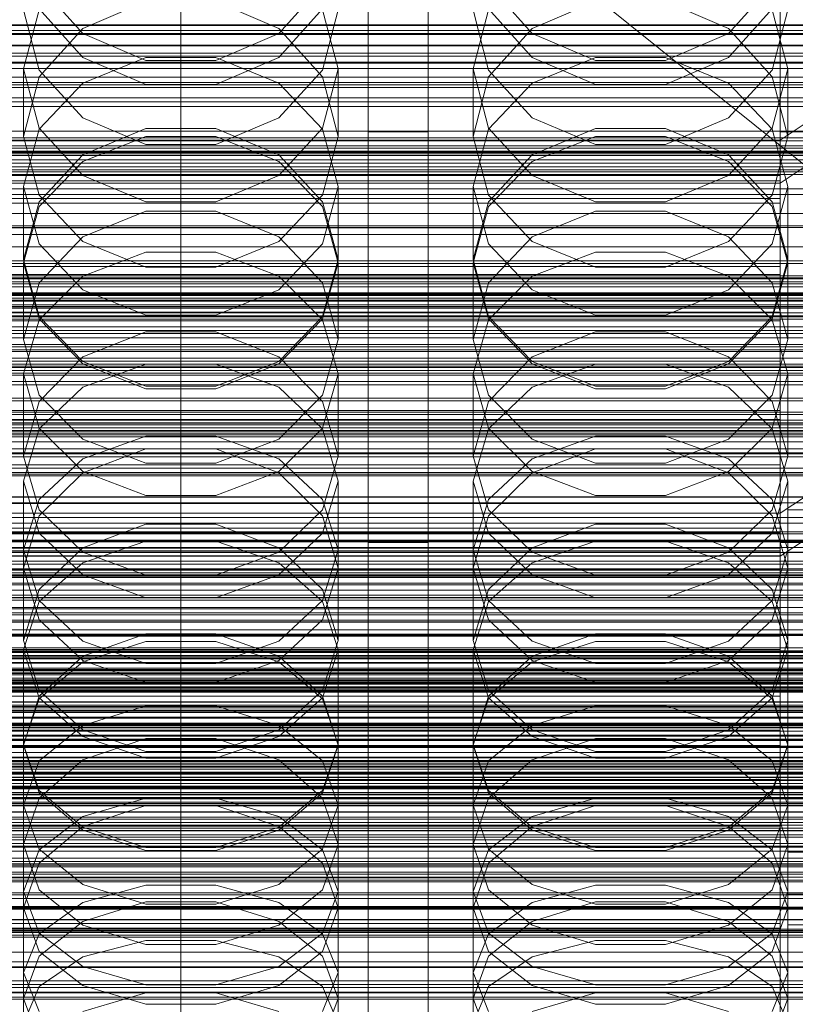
# Model space of a CAD drawing. Header units: millimetres. Extents: x -2233 to 65662, y -50530 to 6847.
# Tile 94 of 256: x 28 to 132, y -34587 to -34456. Entities that reach past the tile are written whole.
import ezdxf

# ---------------------------------------------------------------- set-up
doc = ezdxf.new("R2010")
doc.units = ezdxf.units.MM
for name, color, linetype, lineweight in [('COTAS_O', 1, 'Continuous', 0), ('COTAS_P', 1, 'Continuous', 0), ('frontal_briquetadora', 7, 'Continuous', 0), ('frontal_C01', 7, 'Continuous', 0), ('frontal_C02', 7, 'Continuous', 0), ('frontal_C03', 7, 'Continuous', 0), ('frontal_C04', 7, 'Continuous', 0), ('frontal_mezcladora', 7, 'Continuous', 0), ('frontal_secador', 7, 'Continuous', 0), ('frontal_tolva', 7, 'Continuous', 0)]:
    doc.layers.add(name, color=color, linetype=linetype, lineweight=lineweight)
doc.dimstyles.new('R19_100', dxfattribs={"dimtxt": 250, "dimasz": 150, "dimexe": 150, "dimexo": 80, "dimgap": 100, "dimtad": 1, "dimtih": 1, "dimtoh": 1, "dimdsep": 46, "dimcen": 0.09, "dimadec": 0, "dimazin": 0, "dimtfac": 1, "dimtdec": 4, "dimtofl": 0, "dimtmove": 0, "dimatfit": 3, "dimfxl": 1, "dimtolj": 1, "dimtzin": 0, "dimarcsym": 0})

# ---------------------------------------------------------------- blocks, each defined once
blk = doc.blocks.new('DIM_R32_40')
at = {"layer": 'COTAS_P'}
for p, q in [((-150, -32200), (550, -32200)), ((550, -32200), (505, -32350)), ((550, -34800), (550, -32200)), ((550, -32200), (595, -32350)), ((550, -34800), (505, -34650)), ((550, -34800), (595, -34650)), ((-150, -34800), (550, -34800))]:
    blk.add_line(p, q, dxfattribs=at)
blk.add_text('2600 P', height=250, rotation=90, dxfattribs=at).set_placement((450, -33500))
blk = doc.blocks.new('DIM_R32_42')
at = {"layer": 'COTAS_O'}
for p, q in [((-650, -33700), (50, -33700)), ((50, -33700), (5, -33850)), ((50, -34900), (50, -33700)), ((50, -33700), (95, -33850)), ((50, -34900), (5, -34750)), ((50, -34900), (95, -34750)), ((-650, -34900), (50, -34900))]:
    blk.add_line(p, q, dxfattribs=at)
blk.add_text('1200 O', height=250, rotation=90, dxfattribs=at).set_placement((-50, -34300))
blk = doc.blocks.new('DIM_R32_43')
at = {"layer": 'COTAS_O'}
for p, q in [((-650, -34200), (-500, -34155)), ((650, -34200), (500, -34155)), ((-650, -34900), (-650, -34200)), ((-650, -34200), (650, -34200)), ((-650, -34200), (-500, -34245)), ((650, -34200), (500, -34245)), ((650, -34900), (650, -34200))]:
    blk.add_line(p, q, dxfattribs=at)
blk.add_text('1300 O', height=250, dxfattribs=at).set_placement((0, -34100))

msp = doc.modelspace()

# ---------------------------------------------------------------- linework, layer by layer
at = {"layer": 'frontal_briquetadora'}
for p, q in [((36.906, -34457.404), (31.08, -34450.901)), ((68.92, -34450.901), (63.094, -34457.404)), ((96.906, -34457.404), (91.08, -34450.901)), ((128.92, -34450.901), (123.094, -34457.404)), ((45.326, -34453.127), (36.906, -34456.734)), ((63.094, -34456.734), (54.674, -34453.127)), ((105.326, -34453.127), (96.906, -34456.734)), ((123.094, -34456.734), (114.674, -34453.127)), ((29, -34454.221), (31.08, -34462.278)), ((29, -34462.125), (31.08, -34454.234)), ((36.907, -34460.601), (31.08, -34454.101)), ((68.92, -34454.101), (63.093, -34460.601)), ((68.92, -34462.278), (71, -34454.221)), ((68.92, -34454.234), (71, -34462.125)), ((89, -34454.221), (91.08, -34462.278)), ((89, -34462.125), (91.08, -34454.234)), ((96.907, -34460.601), (91.08, -34454.101)), ((128.92, -34454.101), (123.093, -34460.601)), ((128.92, -34462.278), (131, -34454.221)), ((128.92, -34454.234), (131, -34462.125)), ((-160, -34457.538), (200, -34457.538)), ((36.906, -34456.734), (31.08, -34463.181)), ((45.326, -34460.988), (36.906, -34457.404)), ((63.094, -34457.404), (54.674, -34460.988)), ((68.92, -34463.18), (63.094, -34456.734)), ((96.906, -34456.734), (91.08, -34463.181)), ((105.326, -34460.988), (96.906, -34457.404)), ((123.094, -34457.404), (114.674, -34460.988)), ((128.92, -34463.18), (123.094, -34456.734)), ((200, -34461.368), (-160, -34461.368)), ((45.327, -34460.596), (36.907, -34464.004)), ((45.327, -34464.208), (36.907, -34460.601)), ((54.674, -34460.988), (45.326, -34460.988)), ((54.673, -34460.596), (45.327, -34460.596)), ((63.093, -34464.004), (54.673, -34460.596)), ((63.093, -34460.601), (54.673, -34464.208)), ((105.327, -34460.596), (96.907, -34464.004)), ((105.327, -34464.208), (96.907, -34460.601)), ((114.674, -34460.988), (105.326, -34460.988)), ((114.673, -34460.596), (105.327, -34460.596)), ((123.093, -34464.004), (114.673, -34460.596)), ((123.093, -34460.601), (114.673, -34464.208)), ((29, -34462.125), (29, -34471.125)), ((29, -34462.125), (31.08, -34470.016)), ((31.08, -34462.278), (36.906, -34468.668)), ((63.094, -34468.668), (68.92, -34462.278)), ((68.92, -34470.016), (71, -34462.125)), ((71, -34462.125), (71, -34471.125)), ((89, -34462.125), (89, -34471.125)), ((89, -34462.125), (91.08, -34470.016)), ((91.08, -34462.278), (96.906, -34468.668)), ((123.094, -34468.668), (128.92, -34462.278)), ((128.92, -34470.016), (131, -34462.125)), ((131, -34462.125), (131, -34471.125)), ((-160, -34463.94), (200, -34463.94)), ((31.08, -34463.181), (29, -34471.125)), ((36.907, -34464.004), (31.08, -34470.145)), ((54.673, -34464.208), (45.327, -34464.208)), ((68.92, -34470.145), (63.093, -34464.004)), ((71, -34471.125), (68.92, -34463.18)), ((91.08, -34463.181), (89, -34471.125)), ((96.907, -34464.004), (91.08, -34470.145)), ((114.673, -34464.208), (105.327, -34464.208)), ((128.92, -34470.145), (123.093, -34464.004)), ((131, -34471.125), (128.92, -34463.18)), ((36.906, -34468.668), (45.326, -34472.188)), ((54.674, -34472.188), (63.094, -34468.668)), ((96.906, -34468.668), (105.326, -34472.188)), ((114.674, -34472.188), (123.094, -34468.668)), ((31.08, -34470.145), (29, -34477.803)), ((31.08, -34470.016), (36.907, -34476.344)), ((36.906, -34473.572), (45.326, -34470.06)), ((45.326, -34470.06), (54.674, -34470.06)), ((54.674, -34470.06), (63.094, -34473.572)), ((63.093, -34476.344), (68.92, -34470.016)), ((71, -34477.803), (68.92, -34470.145)), ((91.08, -34470.145), (89, -34477.803)), ((91.08, -34470.016), (96.907, -34476.344)), ((96.906, -34473.572), (105.326, -34470.06)), ((105.326, -34470.06), (114.674, -34470.06)), ((114.674, -34470.06), (123.094, -34473.572)), ((123.093, -34476.344), (128.92, -34470.016)), ((131, -34477.803), (128.92, -34470.145)), ((31.08, -34478.964), (29, -34471.125)), ((36.907, -34474.485), (45.327, -34471.151)), ((45.326, -34472.188), (54.674, -34472.188)), ((45.327, -34471.151), (54.673, -34471.151)), ((54.673, -34471.151), (63.093, -34474.485)), ((71, -34471.125), (68.92, -34478.964)), ((91.08, -34478.964), (89, -34471.125)), ((96.907, -34474.485), (105.327, -34471.151)), ((105.326, -34472.188), (114.674, -34472.188)), ((105.327, -34471.151), (114.673, -34471.151)), ((114.673, -34471.151), (123.093, -34474.485)), ((131, -34471.125), (128.92, -34478.964)), ((31.08, -34479.841), (36.906, -34473.572)), ((63.094, -34473.572), (68.92, -34479.841)), ((91.08, -34479.841), (96.906, -34473.572)), ((123.094, -34473.572), (128.92, -34479.841)), ((31.08, -34480.494), (36.907, -34474.485)), ((63.093, -34474.485), (68.92, -34480.494)), ((91.08, -34480.494), (96.907, -34474.485)), ((123.093, -34474.485), (128.92, -34480.494)), ((36.907, -34476.344), (45.327, -34479.856)), ((54.673, -34479.856), (63.093, -34476.344)), ((96.907, -34476.344), (105.327, -34479.856)), ((114.673, -34479.856), (123.093, -34476.344)), ((200, -34478.149), (-160, -34478.149)), ((29, -34477.803), (29, -34487.557)), ((29, -34477.803), (31.08, -34485.461)), ((68.92, -34485.461), (71, -34477.803)), ((71, -34477.803), (71, -34487.557)), ((89, -34477.803), (89, -34487.557)), ((89, -34477.803), (91.08, -34485.461)), ((128.92, -34485.461), (131, -34477.803)), ((131, -34477.803), (131, -34487.557)), ((29, -34487.557), (31.08, -34479.841)), ((36.906, -34485.172), (31.08, -34478.964)), ((45.327, -34479.856), (54.673, -34479.856)), ((68.92, -34478.964), (63.094, -34485.172)), ((68.92, -34479.841), (71, -34487.557)), ((89, -34487.557), (91.08, -34479.841)), ((96.906, -34485.172), (91.08, -34478.964)), ((105.327, -34479.856), (114.673, -34479.856)), ((128.92, -34478.964), (123.094, -34485.172)), ((128.92, -34479.841), (131, -34487.557)), ((-160, -34481.433), (200, -34481.433)), ((29, -34487.986), (31.08, -34480.494)), ((45.326, -34481.091), (36.906, -34484.534)), ((54.674, -34481.091), (45.326, -34481.091)), ((63.094, -34484.534), (54.674, -34481.091)), ((68.92, -34480.494), (71, -34487.986)), ((89, -34487.986), (91.08, -34480.494)), ((105.326, -34481.091), (96.906, -34484.534)), ((114.674, -34481.091), (105.326, -34481.091)), ((123.094, -34484.534), (114.674, -34481.091)), ((128.92, -34480.494), (131, -34487.986)), ((-160, -34483.291), (200, -34483.291)), ((36.906, -34484.534), (31.08, -34490.676)), ((45.326, -34488.588), (36.906, -34485.172)), ((63.094, -34485.172), (54.674, -34488.588)), ((68.92, -34490.676), (63.094, -34484.534)), ((96.906, -34484.534), (91.08, -34490.676)), ((105.326, -34488.588), (96.906, -34485.172)), ((123.094, -34485.172), (114.674, -34488.588)), ((128.92, -34490.676), (123.094, -34484.534)), ((-160, -34485.849), (200, -34485.849)), ((31.08, -34485.461), (36.907, -34491.602)), ((36.907, -34489.803), (45.327, -34486.586)), ((45.327, -34486.586), (54.673, -34486.586)), ((54.673, -34486.586), (63.093, -34489.803)), ((63.093, -34491.602), (68.92, -34485.461)), ((91.08, -34485.461), (96.907, -34491.602)), ((96.907, -34489.803), (105.327, -34486.586)), ((105.327, -34486.586), (114.673, -34486.586)), ((114.673, -34486.586), (123.093, -34489.803)), ((123.093, -34491.602), (128.92, -34485.461)), ((31.08, -34495.158), (29, -34487.557)), ((29, -34487.986), (29, -34498.23)), ((31.08, -34495.478), (29, -34487.986)), ((71, -34487.557), (68.92, -34495.158)), ((71, -34487.986), (68.92, -34495.478)), ((71, -34487.986), (71, -34498.23)), ((91.08, -34495.158), (89, -34487.557)), ((89, -34487.986), (89, -34498.23)), ((91.08, -34495.478), (89, -34487.986)), ((131, -34487.557), (128.92, -34495.158)), ((131, -34487.986), (128.92, -34495.478)), ((131, -34487.986), (131, -34498.23)), ((54.674, -34488.588), (45.326, -34488.588)), ((114.674, -34488.588), (105.326, -34488.588)), ((-160, -34489.719), (200, -34489.719)), ((-160, -34489.991), (200, -34489.991)), ((31.08, -34490.676), (29, -34498.23)), ((31.08, -34495.6), (36.907, -34489.803)), ((63.093, -34489.803), (68.92, -34495.6)), ((71, -34498.23), (68.92, -34490.676)), ((91.08, -34490.676), (89, -34498.23)), ((91.08, -34495.6), (96.907, -34489.803)), ((123.093, -34489.803), (128.92, -34495.6)), ((131, -34498.23), (128.92, -34490.676)), ((36.907, -34491.602), (45.327, -34495.01)), ((54.673, -34495.01), (63.093, -34491.602)), ((96.907, -34491.602), (105.327, -34495.01)), ((114.673, -34495.01), (123.093, -34491.602)), ((-160, -34492.29), (200, -34492.29)), ((-160, -34493.614), (200, -34493.614)), ((29, -34502.829), (31.08, -34495.6)), ((36.906, -34501.17), (31.08, -34495.158)), ((36.907, -34501.486), (31.08, -34495.478)), ((45.327, -34495.01), (54.673, -34495.01)), ((68.92, -34495.478), (63.093, -34501.486)), ((68.92, -34495.158), (63.094, -34501.17)), ((68.92, -34495.6), (71, -34502.829)), ((89, -34502.829), (91.08, -34495.6)), ((96.906, -34501.17), (91.08, -34495.158)), ((96.907, -34501.486), (91.08, -34495.478)), ((105.327, -34495.01), (114.673, -34495.01)), ((128.92, -34495.478), (123.093, -34501.486)), ((128.92, -34495.158), (123.094, -34501.17)), ((128.92, -34495.6), (131, -34502.829)), ((45.326, -34497.219), (36.906, -34500.552)), ((54.674, -34497.219), (45.326, -34497.219)), ((63.094, -34500.552), (54.674, -34497.219)), ((105.326, -34497.219), (96.906, -34500.552)), ((114.674, -34497.219), (105.326, -34497.219)), ((123.094, -34500.552), (114.674, -34497.219)), ((-160, -34498.03), (200, -34498.03)), ((29, -34498.23), (31.08, -34505.662)), ((68.92, -34505.662), (71, -34498.23)), ((89, -34498.23), (91.08, -34505.662)), ((128.92, -34505.662), (131, -34498.23)), ((36.906, -34500.552), (31.08, -34506.493)), ((45.326, -34504.474), (36.906, -34501.17)), ((63.094, -34501.17), (54.674, -34504.474)), ((68.92, -34506.493), (63.094, -34500.552)), ((96.906, -34500.552), (91.08, -34506.493)), ((105.326, -34504.474), (96.906, -34501.17)), ((123.094, -34501.17), (114.674, -34504.474)), ((128.92, -34506.493), (123.094, -34500.552)), ((45.327, -34504.82), (36.907, -34501.486)), ((45.327, -34501.512), (36.907, -34504.604)), ((54.673, -34501.512), (45.327, -34501.512)), ((63.093, -34501.486), (54.673, -34504.82)), ((63.093, -34504.604), (54.673, -34501.512)), ((105.327, -34504.82), (96.907, -34501.486)), ((105.327, -34501.512), (96.907, -34504.604)), ((114.673, -34501.512), (105.327, -34501.512)), ((123.093, -34501.486), (114.673, -34504.82)), ((123.093, -34504.604), (114.673, -34501.512)), ((29, -34502.829), (29, -34513.787)), ((29, -34502.829), (31.08, -34510.058)), ((68.92, -34510.058), (71, -34502.829)), ((71, -34502.829), (71, -34513.787)), ((89, -34502.829), (89, -34513.787)), ((89, -34502.829), (91.08, -34510.058)), ((128.92, -34510.058), (131, -34502.829)), ((131, -34502.829), (131, -34513.787)), ((36.907, -34504.604), (31.08, -34510.176)), ((54.674, -34504.474), (45.326, -34504.474)), ((54.673, -34504.82), (45.327, -34504.82)), ((68.92, -34510.176), (63.093, -34504.604)), ((96.907, -34504.604), (91.08, -34510.176)), ((114.674, -34504.474), (105.326, -34504.474)), ((114.673, -34504.82), (105.327, -34504.82)), ((128.92, -34510.176), (123.093, -34504.604)), ((31.08, -34505.662), (36.906, -34511.534)), ((63.094, -34511.534), (68.92, -34505.662)), ((91.08, -34505.662), (96.906, -34511.534)), ((123.094, -34511.534), (128.92, -34505.662)), ((31.08, -34506.493), (29, -34513.787)), ((71, -34513.787), (68.92, -34506.493)), ((91.08, -34506.493), (89, -34513.787)), ((131, -34513.787), (128.92, -34506.493)), ((31.08, -34510.176), (29, -34517.123)), ((31.08, -34510.058), (36.907, -34515.855)), ((63.093, -34515.855), (68.92, -34510.058)), ((71, -34517.123), (68.92, -34510.176)), ((91.08, -34510.176), (89, -34517.123)), ((91.08, -34510.058), (96.907, -34515.855)), ((123.093, -34515.855), (128.92, -34510.058)), ((131, -34517.123), (128.92, -34510.176)), ((36.906, -34511.534), (45.326, -34514.76)), ((36.907, -34514.166), (45.327, -34511.161)), ((45.327, -34511.161), (54.673, -34511.161)), ((54.673, -34511.161), (63.093, -34514.166)), ((54.674, -34514.76), (63.094, -34511.534)), ((96.906, -34511.534), (105.326, -34514.76)), ((96.907, -34514.166), (105.327, -34511.161)), ((105.327, -34511.161), (114.673, -34511.161)), ((114.673, -34511.161), (123.093, -34514.166)), ((114.674, -34514.76), (123.094, -34511.534)), ((36.906, -34516.027), (45.326, -34512.811)), ((45.326, -34512.811), (54.674, -34512.811)), ((54.674, -34512.811), (63.094, -34516.027)), ((96.906, -34516.027), (105.326, -34512.811)), ((105.326, -34512.811), (114.674, -34512.811)), ((114.674, -34512.811), (123.094, -34516.027)), ((31.08, -34520.952), (29, -34513.787)), ((31.08, -34519.58), (36.907, -34514.166)), ((63.093, -34514.166), (68.92, -34519.58)), ((71, -34513.787), (68.92, -34520.952)), ((91.08, -34520.952), (89, -34513.787)), ((91.08, -34519.58), (96.907, -34514.166)), ((123.093, -34514.166), (128.92, -34519.58)), ((131, -34513.787), (128.92, -34520.952)), ((45.326, -34514.76), (54.674, -34514.76)), ((105.326, -34514.76), (114.674, -34514.76)), ((31.08, -34521.752), (36.906, -34516.027)), ((36.907, -34515.855), (45.327, -34519.072)), ((54.673, -34519.072), (63.093, -34515.855)), ((63.094, -34516.027), (68.92, -34521.752)), ((91.08, -34521.752), (96.906, -34516.027)), ((96.907, -34515.855), (105.327, -34519.072)), ((114.673, -34519.072), (123.093, -34515.855)), ((123.094, -34516.027), (128.92, -34521.752)), ((29, -34517.123), (29, -34528.769)), ((29, -34517.123), (31.08, -34524.071)), ((68.92, -34524.071), (71, -34517.123)), ((71, -34517.123), (71, -34528.769)), ((89, -34517.123), (89, -34528.769)), ((89, -34517.123), (91.08, -34524.071)), ((128.92, -34524.071), (131, -34517.123)), ((131, -34517.123), (131, -34528.769)), ((29, -34526.331), (31.08, -34519.58)), ((45.327, -34519.072), (54.673, -34519.072)), ((68.92, -34519.58), (71, -34526.331)), ((89, -34526.331), (91.08, -34519.58)), ((105.327, -34519.072), (114.673, -34519.072)), ((128.92, -34519.58), (131, -34526.331)), ((29, -34528.769), (31.08, -34521.752)), ((36.906, -34526.603), (31.08, -34520.952)), ((68.92, -34520.952), (63.094, -34526.603)), ((68.92, -34521.752), (71, -34528.769)), ((89, -34528.769), (91.08, -34521.752)), ((96.906, -34526.603), (91.08, -34520.952)), ((128.92, -34520.952), (123.094, -34526.603)), ((128.92, -34521.752), (131, -34528.769)), ((45.326, -34522.89), (36.906, -34526.023)), ((54.674, -34522.89), (45.326, -34522.89)), ((63.094, -34526.023), (54.674, -34522.89)), ((105.326, -34522.89), (96.906, -34526.023)), ((114.674, -34522.89), (105.326, -34522.89)), ((123.094, -34526.023), (114.674, -34522.89)), ((31.08, -34524.071), (36.907, -34529.643)), ((63.093, -34529.643), (68.92, -34524.071)), ((91.08, -34524.071), (96.907, -34529.643)), ((123.093, -34529.643), (128.92, -34524.071)), ((36.906, -34526.023), (31.08, -34531.596)), ((36.907, -34528.025), (45.327, -34525.158)), ((45.327, -34525.158), (54.673, -34525.158)), ((54.673, -34525.158), (63.093, -34528.025)), ((68.92, -34531.596), (63.094, -34526.023)), ((96.906, -34526.023), (91.08, -34531.596)), ((96.907, -34528.025), (105.327, -34525.158)), ((105.327, -34525.158), (114.673, -34525.158)), ((114.673, -34525.158), (123.093, -34528.025)), ((128.92, -34531.596), (123.094, -34526.023)), ((29, -34526.331), (29, -34538.419)), ((31.08, -34533.082), (29, -34526.331)), ((45.326, -34529.704), (36.906, -34526.603)), ((63.094, -34526.603), (54.674, -34529.704)), ((71, -34526.331), (68.92, -34533.082)), ((71, -34526.331), (71, -34538.419)), ((89, -34526.331), (89, -34538.419)), ((91.08, -34533.082), (89, -34526.331)), ((105.326, -34529.704), (96.906, -34526.603)), ((123.094, -34526.603), (114.674, -34529.704)), ((131, -34526.331), (128.92, -34533.082)), ((131, -34526.331), (131, -34538.419)), ((31.08, -34535.648), (29, -34528.769)), ((31.08, -34533.192), (36.907, -34528.025)), ((63.093, -34528.025), (68.92, -34533.192)), ((71, -34528.769), (68.92, -34535.649)), ((91.08, -34535.648), (89, -34528.769)), ((91.08, -34533.192), (96.907, -34528.025)), ((123.093, -34528.025), (128.92, -34533.192)), ((131, -34528.769), (128.92, -34535.649)), ((195, -34530), (-195, -34530)), ((36.907, -34529.643), (45.327, -34532.735)), ((54.674, -34529.704), (45.326, -34529.704)), ((54.673, -34532.735), (63.093, -34529.643)), ((96.907, -34529.643), (105.327, -34532.735)), ((114.674, -34529.704), (105.326, -34529.704)), ((114.673, -34532.735), (123.093, -34529.643)), ((31.08, -34531.596), (29, -34538.419)), ((45.327, -34532.735), (54.673, -34532.735)), ((71, -34538.419), (68.92, -34531.596)), ((91.08, -34531.596), (89, -34538.419)), ((105.327, -34532.735), (114.673, -34532.735)), ((131, -34538.419), (128.92, -34531.596)), ((29, -34539.635), (31.08, -34533.192)), ((36.907, -34538.496), (31.08, -34533.082)), ((68.92, -34533.082), (63.093, -34538.496)), ((68.92, -34533.192), (71, -34539.635)), ((89, -34539.635), (91.08, -34533.192)), ((96.907, -34538.496), (91.08, -34533.082)), ((128.92, -34533.082), (123.093, -34538.496)), ((128.92, -34533.192), (131, -34539.635)), ((36.906, -34541.066), (31.08, -34535.648)), ((68.92, -34535.649), (63.094, -34541.066)), ((96.906, -34541.066), (91.08, -34535.648)), ((128.92, -34535.649), (123.094, -34541.066)), ((195, -34537), (-195, -34537)), ((45.326, -34537.508), (36.906, -34540.51)), ((54.674, -34537.508), (45.326, -34537.508)), ((63.094, -34540.51), (54.674, -34537.508)), ((105.326, -34537.508), (96.906, -34540.51)), ((114.674, -34537.508), (105.326, -34537.508)), ((123.094, -34540.51), (114.674, -34537.508)), ((29, -34538.419), (31.08, -34545.1)), ((45.327, -34541.501), (36.907, -34538.496)), ((45.327, -34538.552), (36.907, -34541.275)), ((54.673, -34538.552), (45.327, -34538.552)), ((63.093, -34538.496), (54.673, -34541.501)), ((63.093, -34541.275), (54.673, -34538.552)), ((68.92, -34545.1), (71, -34538.419)), ((89, -34538.419), (91.08, -34545.1)), ((105.327, -34541.501), (96.907, -34538.496)), ((105.327, -34538.552), (96.907, -34541.275)), ((114.673, -34538.552), (105.327, -34538.552)), ((123.093, -34538.496), (114.673, -34541.501)), ((123.093, -34541.275), (114.673, -34538.552)), ((128.92, -34545.1), (131, -34538.419)), ((29, -34539.635), (29, -34552.363)), ((29, -34539.635), (31.08, -34546.078)), ((36.906, -34540.51), (31.08, -34545.844)), ((68.92, -34545.844), (63.094, -34540.51)), ((68.92, -34546.078), (71, -34539.635)), ((71, -34539.635), (71, -34552.363)), ((89, -34539.635), (89, -34552.363)), ((89, -34539.635), (91.08, -34546.078)), ((96.906, -34540.51), (91.08, -34545.844)), ((128.92, -34545.844), (123.094, -34540.51)), ((128.92, -34546.078), (131, -34539.635)), ((131, -34539.635), (131, -34552.363)), ((36.907, -34541.275), (31.08, -34546.182)), ((45.326, -34544.034), (36.906, -34541.066)), ((54.673, -34541.501), (45.327, -34541.501)), ((63.094, -34541.066), (54.674, -34544.034)), ((68.92, -34546.182), (63.093, -34541.275)), ((96.907, -34541.275), (91.08, -34546.182)), ((105.326, -34544.034), (96.906, -34541.066)), ((114.673, -34541.501), (105.327, -34541.501)), ((123.094, -34541.066), (114.674, -34544.034)), ((128.92, -34546.182), (123.093, -34541.275)), ((54.674, -34544.034), (45.326, -34544.034)), ((114.674, -34544.034), (105.326, -34544.034)), ((31.08, -34545.844), (29, -34552.363)), ((31.08, -34545.1), (36.906, -34550.353)), ((63.094, -34550.353), (68.92, -34545.1)), ((71, -34552.363), (68.92, -34545.844)), ((91.08, -34545.844), (89, -34552.363)), ((91.08, -34545.1), (96.906, -34550.353)), ((123.094, -34550.353), (128.92, -34545.1)), ((131, -34552.363), (128.92, -34545.844)), ((31.08, -34546.182), (29, -34552.301)), ((31.08, -34546.078), (36.907, -34551.244)), ((36.907, -34549.754), (45.327, -34547.13)), ((45.327, -34547.13), (54.673, -34547.13)), ((54.673, -34547.13), (63.093, -34549.754)), ((63.093, -34551.244), (68.92, -34546.078)), ((71, -34552.301), (68.92, -34546.182)), ((91.08, -34546.182), (89, -34552.301)), ((91.08, -34546.078), (96.907, -34551.244)), ((96.907, -34549.754), (105.327, -34547.13)), ((105.327, -34547.13), (114.673, -34547.13)), ((114.673, -34547.13), (123.093, -34549.754)), ((123.093, -34551.244), (128.92, -34546.078)), ((131, -34552.301), (128.92, -34546.182)), ((31.08, -34554.481), (36.907, -34549.754)), ((63.093, -34549.754), (68.92, -34554.481)), ((91.08, -34554.481), (96.907, -34549.754)), ((123.093, -34549.754), (128.92, -34554.481)), ((36.906, -34550.353), (45.326, -34553.23)), ((54.674, -34553.23), (63.094, -34550.353)), ((96.906, -34550.353), (105.326, -34553.23)), ((114.674, -34553.23), (123.094, -34550.353)), ((29, -34552.301), (29, -34565.638)), ((29, -34552.301), (31.08, -34558.42)), ((31.08, -34558.731), (29, -34552.363)), ((36.906, -34554.358), (45.326, -34551.493)), ((36.907, -34551.244), (45.327, -34554.112)), ((45.326, -34551.493), (54.674, -34551.493)), ((54.673, -34554.112), (63.093, -34551.244)), ((54.674, -34551.493), (63.094, -34554.358)), ((68.92, -34558.42), (71, -34552.301)), ((71, -34552.363), (68.92, -34558.731)), ((71, -34552.301), (71, -34565.638)), ((89, -34552.301), (89, -34565.638)), ((89, -34552.301), (91.08, -34558.42)), ((91.08, -34558.731), (89, -34552.363)), ((96.906, -34554.358), (105.326, -34551.493)), ((96.907, -34551.244), (105.327, -34554.112)), ((105.326, -34551.493), (114.674, -34551.493)), ((114.673, -34554.112), (123.093, -34551.244)), ((114.674, -34551.493), (123.094, -34554.358)), ((128.92, -34558.42), (131, -34552.301)), ((131, -34552.363), (128.92, -34558.731)), ((131, -34552.301), (131, -34565.638)), ((45.326, -34553.23), (54.674, -34553.23)), ((105.326, -34553.23), (114.674, -34553.23)), ((29, -34560.376), (31.08, -34554.481)), ((31.08, -34559.44), (36.906, -34554.358)), ((45.327, -34554.112), (54.673, -34554.112)), ((63.094, -34554.358), (68.92, -34559.44)), ((68.92, -34554.481), (71, -34560.376)), ((89, -34560.376), (91.08, -34554.481)), ((91.08, -34559.44), (96.906, -34554.358)), ((105.327, -34554.112), (114.673, -34554.112)), ((123.094, -34554.358), (128.92, -34559.44)), ((128.92, -34554.481), (131, -34560.376)), ((31.08, -34558.42), (36.907, -34563.327)), ((36.906, -34563.729), (31.08, -34558.731)), ((63.093, -34563.327), (68.92, -34558.42)), ((68.92, -34558.731), (63.094, -34563.729)), ((91.08, -34558.42), (96.907, -34563.327)), ((96.906, -34563.729), (91.08, -34558.731)), ((123.093, -34563.327), (128.92, -34558.42)), ((128.92, -34558.731), (123.094, -34563.729)), ((29, -34565.638), (31.08, -34559.44)), ((36.907, -34561.918), (45.327, -34559.449)), ((45.327, -34559.449), (54.673, -34559.449)), ((54.673, -34559.449), (63.093, -34561.918)), ((68.92, -34559.44), (71, -34565.638)), ((89, -34565.638), (91.08, -34559.44)), ((96.907, -34561.918), (105.327, -34559.449)), ((105.327, -34559.449), (114.673, -34559.449)), ((114.673, -34559.449), (123.093, -34561.918)), ((128.92, -34559.44), (131, -34565.638)), ((29, -34560.376), (29, -34574.101)), ((31.08, -34566.271), (29, -34560.376)), ((45.326, -34560.448), (36.906, -34563.217)), ((54.674, -34560.448), (45.326, -34560.448)), ((63.094, -34563.217), (54.674, -34560.448)), ((71, -34560.376), (68.92, -34566.271)), ((71, -34560.376), (71, -34574.101)), ((89, -34560.376), (89, -34574.101)), ((91.08, -34566.271), (89, -34560.376)), ((105.326, -34560.448), (96.906, -34563.217)), ((114.674, -34560.448), (105.326, -34560.448)), ((123.094, -34563.217), (114.674, -34560.448)), ((131, -34560.376), (128.92, -34566.271)), ((131, -34560.376), (131, -34574.101)), ((31.08, -34566.366), (36.907, -34561.918)), ((63.093, -34561.918), (68.92, -34566.366)), ((91.08, -34566.366), (96.907, -34561.918)), ((123.093, -34561.918), (128.92, -34566.366)), ((36.906, -34563.217), (31.08, -34568.125)), ((45.326, -34566.461), (36.906, -34563.729)), ((36.907, -34563.327), (45.327, -34566.05)), ((54.673, -34566.05), (63.093, -34563.327)), ((63.094, -34563.729), (54.674, -34566.461)), ((68.92, -34568.125), (63.094, -34563.217)), ((96.906, -34563.217), (91.08, -34568.125)), ((105.326, -34566.461), (96.906, -34563.729)), ((96.907, -34563.327), (105.327, -34566.05)), ((114.673, -34566.05), (123.093, -34563.327)), ((123.094, -34563.729), (114.674, -34566.461)), ((128.92, -34568.125), (123.094, -34563.217)), ((31.08, -34571.679), (29, -34565.638)), ((29, -34571.912), (31.08, -34566.366)), ((36.907, -34570.998), (31.08, -34566.271)), ((54.674, -34566.461), (45.326, -34566.461)), ((45.327, -34566.05), (54.673, -34566.05)), ((68.92, -34566.271), (63.093, -34570.998)), ((71, -34565.638), (68.92, -34571.679)), ((68.92, -34566.366), (71, -34571.912)), ((91.08, -34571.679), (89, -34565.638)), ((89, -34571.912), (91.08, -34566.366)), ((96.907, -34570.998), (91.08, -34566.271)), ((114.674, -34566.461), (105.326, -34566.461)), ((105.327, -34566.05), (114.673, -34566.05)), ((128.92, -34566.271), (123.093, -34570.998)), ((131, -34565.638), (128.92, -34571.679)), ((128.92, -34566.366), (131, -34571.912)), ((31.08, -34568.125), (29, -34574.101)), ((71, -34574.101), (68.92, -34568.125)), ((91.08, -34568.125), (89, -34574.101)), ((131, -34574.101), (128.92, -34568.125)), ((29, -34571.912), (29, -34586.193)), ((29, -34571.912), (31.08, -34577.459)), ((36.906, -34576.409), (31.08, -34571.679)), ((45.327, -34573.621), (36.907, -34570.998)), ((45.327, -34571.082), (36.907, -34573.39)), ((54.673, -34571.082), (45.327, -34571.082)), ((63.093, -34570.998), (54.673, -34573.621)), ((63.093, -34573.39), (54.673, -34571.082)), ((68.92, -34571.679), (63.094, -34576.409)), ((68.92, -34577.459), (71, -34571.912)), ((71, -34571.912), (71, -34586.193)), ((89, -34571.912), (89, -34586.193)), ((89, -34571.912), (91.08, -34577.459)), ((96.906, -34576.409), (91.08, -34571.679)), ((105.327, -34573.621), (96.907, -34570.998)), ((105.327, -34571.082), (96.907, -34573.39)), ((114.673, -34571.082), (105.327, -34571.082)), ((123.093, -34570.998), (114.673, -34573.621)), ((123.093, -34573.39), (114.673, -34571.082)), ((128.92, -34571.679), (123.094, -34576.409)), ((128.92, -34577.459), (131, -34571.912)), ((131, -34571.912), (131, -34586.193)), ((36.907, -34573.39), (31.08, -34577.548)), ((45.326, -34573.305), (36.906, -34575.925)), ((54.674, -34573.305), (45.326, -34573.305)), ((63.094, -34575.925), (54.674, -34573.305)), ((68.92, -34577.548), (63.093, -34573.39)), ((96.907, -34573.39), (91.08, -34577.548)), ((105.326, -34573.305), (96.906, -34575.925)), ((114.674, -34573.305), (105.326, -34573.305)), ((123.094, -34575.925), (114.674, -34573.305)), ((128.92, -34577.548), (123.093, -34573.39)), ((29, -34574.101), (31.08, -34579.916)), ((54.673, -34573.621), (45.327, -34573.621)), ((68.92, -34579.916), (71, -34574.101)), ((89, -34574.101), (91.08, -34579.916)), ((114.673, -34573.621), (105.327, -34573.621)), ((128.92, -34579.916), (131, -34574.101)), ((36.906, -34575.925), (31.08, -34580.562)), ((68.92, -34580.562), (63.094, -34575.925)), ((96.906, -34575.925), (91.08, -34580.562)), ((128.92, -34580.562), (123.094, -34575.925)), ((45.326, -34578.991), (36.906, -34576.409)), ((63.094, -34576.409), (54.674, -34578.991)), ((105.326, -34578.991), (96.906, -34576.409)), ((123.094, -34576.409), (114.674, -34578.991)), ((31.08, -34577.548), (29, -34582.734)), ((31.08, -34577.459), (36.907, -34581.907)), ((36.907, -34580.641), (45.327, -34578.443)), ((45.327, -34578.443), (54.673, -34578.443)), ((54.673, -34578.443), (63.093, -34580.641)), ((63.093, -34581.907), (68.92, -34577.459)), ((71, -34582.734), (68.92, -34577.548)), ((91.08, -34577.548), (89, -34582.734)), ((91.08, -34577.459), (96.907, -34581.907)), ((96.907, -34580.641), (105.327, -34578.443)), ((105.327, -34578.443), (114.673, -34578.443)), ((114.673, -34578.443), (123.093, -34580.641)), ((123.093, -34581.907), (128.92, -34577.459)), ((131, -34582.734), (128.92, -34577.548)), ((195, -34580), (-195, -34580)), ((31.08, -34579.916), (36.906, -34584.461)), ((54.674, -34578.991), (45.326, -34578.991)), ((63.094, -34584.461), (68.92, -34579.916)), ((91.08, -34579.916), (96.906, -34584.461)), ((114.674, -34578.991), (105.326, -34578.991)), ((123.094, -34584.461), (128.92, -34579.916)), ((31.08, -34580.562), (29, -34586.193)), ((31.08, -34584.6), (36.907, -34580.641)), ((63.093, -34580.641), (68.92, -34584.6)), ((71, -34586.193), (68.92, -34580.562)), ((91.08, -34580.562), (89, -34586.193)), ((91.08, -34584.6), (96.907, -34580.641)), ((123.093, -34580.641), (128.92, -34584.6)), ((131, -34586.193), (128.92, -34580.562)), ((36.907, -34581.907), (45.327, -34584.376)), ((54.673, -34584.376), (63.093, -34581.907)), ((96.907, -34581.907), (105.327, -34584.376)), ((114.673, -34584.376), (123.093, -34581.907)), ((29, -34582.734), (29, -34597.535)), ((29, -34582.734), (31.08, -34587.919)), ((68.92, -34587.919), (71, -34582.734)), ((71, -34582.734), (71, -34597.535)), ((89, -34582.734), (89, -34597.535)), ((89, -34582.734), (91.08, -34587.919)), ((128.92, -34587.919), (131, -34582.734)), ((131, -34582.734), (131, -34597.535)), ((29, -34589.538), (31.08, -34584.6)), ((36.906, -34584.461), (45.326, -34586.939)), ((45.327, -34584.376), (54.673, -34584.376)), ((54.674, -34586.939), (63.094, -34584.461)), ((68.92, -34584.6), (71, -34589.538)), ((89, -34589.538), (91.08, -34584.6)), ((96.906, -34584.461), (105.326, -34586.939)), ((105.327, -34584.376), (114.673, -34584.376)), ((114.674, -34586.939), (123.094, -34584.461)), ((128.92, -34584.6), (131, -34589.538)), ((31.08, -34591.656), (29, -34586.193)), ((36.906, -34587.908), (45.326, -34585.444)), ((45.326, -34585.444), (54.674, -34585.444)), ((54.674, -34585.444), (63.094, -34587.908)), ((71, -34586.193), (68.92, -34591.656)), ((91.08, -34591.656), (89, -34586.193)), ((96.906, -34587.908), (105.326, -34585.444)), ((105.326, -34585.444), (114.674, -34585.444)), ((114.674, -34585.444), (123.094, -34587.908)), ((131, -34586.193), (128.92, -34591.656)), ((45.326, -34586.939), (54.674, -34586.939)), ((105.326, -34586.939), (114.674, -34586.939))]:
    msp.add_line(p, q, dxfattribs=at)
at = {"layer": 'frontal_C01'}
for p, q in [((130, -34471.612), (130, -34196.607)), ((130, -34202.366), (130, -34477.371)), ((228.298, -34405.548), (130, -34471.612)), ((130, -34477.371), (228.298, -34411.307)), ((430, -34456.223), (-430, -34456.223)), ((430, -34461.223), (-430, -34461.223)), ((130, -34471.612), (0, -34471.612)), ((130, -34746.617), (130, -34471.612)), ((-130, -34476.346), (130, -34476.346)), ((-130, -34477.051), (130, -34477.051)), ((-130, -34477.371), (130, -34477.371)), ((0, -34477.371), (130, -34477.371)), ((130, -34477.051), (130, -34476.346)), ((130, -34476.346), (130, -34477.371)), ((130, -34479.438), (130, -34477.051)), ((130, -34477.371), (130, -34752.376)), ((130, -34477.371), (130, -34480.057)), ((-130, -34479.438), (130, -34479.438)), ((-130, -34480.057), (130, -34480.057)), ((130, -34483.346), (130, -34479.438)), ((130, -34480.057), (130, -34484.22)), ((-130, -34483.346), (130, -34483.346)), ((130, -34488.506), (130, -34483.346)), ((-130, -34484.22), (130, -34484.22)), ((130, -34484.22), (130, -34489.577)), ((-130, -34488.506), (130, -34488.506)), ((130, -34494.569), (130, -34488.506)), ((-130, -34489.577), (130, -34489.577)), ((130, -34489.577), (130, -34495.763)), ((-148, -34492.741), (148, -34492.741)), ((-148, -34492.991), (148, -34492.991)), ((-148, -34493.104), (148, -34493.104)), ((-148, -34493.837), (148, -34493.837)), ((-148, -34494.056), (148, -34494.056)), ((130, -34494.569), (-130, -34494.569)), ((130, -34501.12), (130, -34494.569)), ((-148, -34495.221), (148, -34495.221)), ((-148, -34495.531), (148, -34495.531)), ((-130, -34495.763), (130, -34495.763)), ((130, -34495.763), (130, -34502.356)), ((-148, -34497.05), (148, -34497.05)), ((-148, -34497.429), (148, -34497.429)), ((148, -34499.198), (-148, -34499.198)), ((-148, -34499.621), (148, -34499.621)), ((-130, -34501.12), (130, -34501.12)), ((130, -34507.713), (130, -34501.12)), ((-148, -34501.519), (148, -34501.519)), ((-148, -34501.957), (148, -34501.957)), ((-130, -34502.356), (130, -34502.356)), ((130, -34502.356), (130, -34508.907)), ((-148, -34503.855), (148, -34503.855)), ((-148, -34504.278), (148, -34504.278)), ((-148, -34506.047), (148, -34506.047)), ((-148, -34506.427), (148, -34506.427)), ((-130, -34507.713), (130, -34507.713)), ((130, -34513.899), (130, -34507.713)), ((-148, -34507.945), (148, -34507.945)), ((-148, -34508.255), (148, -34508.255)), ((-130, -34508.907), (130, -34508.907)), ((130, -34508.907), (130, -34514.97)), ((-148, -34509.421), (148, -34509.421)), ((-148, -34509.64), (148, -34509.64)), ((-148, -34510.372), (148, -34510.372)), ((430, -34511.223), (-430, -34511.223)), ((-148, -34510.486), (148, -34510.486)), ((-148, -34510.735), (148, -34510.735)), ((-130, -34513.899), (130, -34513.899)), ((130, -34519.256), (130, -34513.899)), ((-130, -34514.97), (130, -34514.97)), ((130, -34514.97), (130, -34520.13)), ((430, -34516.223), (-430, -34516.223)), ((-130, -34519.256), (130, -34519.256)), ((130, -34523.42), (130, -34519.256)), ((-130, -34520.13), (130, -34520.13)), ((130, -34520.13), (130, -34524.038)), ((131, -34526.625), (131, -34520.98)), ((131, -34520.98), (149, -34520.98)), ((131, -34566.645), (131, -34520.98)), ((-130, -34523.42), (130, -34523.42)), ((130, -34526.105), (130, -34523.42)), ((-130, -34524.038), (130, -34524.038)), ((130, -34524.038), (130, -34526.425)), ((-130, -34526.105), (130, -34526.105)), ((130, -34527.131), (130, -34526.105)), ((-130, -34526.425), (130, -34526.425)), ((-130, -34527.131), (130, -34527.131)), ((130, -34526.425), (130, -34527.131)), ((149, -34526.625), (131, -34526.625)), ((131, -34572.29), (131, -34526.625)), ((-425, -34561.339), (425, -34561.339)), ((149, -34566.645), (131, -34566.645)), ((131, -34566.645), (131, -34572.29)), ((425, -34572.851), (-425, -34572.851)), ((131, -34572.29), (149, -34572.29)), ((425, -34575.677), (-425, -34575.677))]:
    msp.add_line(p, q, dxfattribs=at)
at = {"layer": 'frontal_C02'}
for p, q in [((130, -34521.432), (130, -34230.937)), ((130, -34236.667), (130, -34527.162)), ((228.298, -34455.696), (130, -34521.432)), ((-311.15, -34458.959), (311.15, -34458.959)), ((-311.15, -34460.426), (311.15, -34460.426)), ((130, -34527.162), (228.298, -34461.426)), ((-311.15, -34463.207), (311.15, -34463.207)), ((-311.15, -34464.244), (311.15, -34464.244)), ((-311.15, -34465.992), (311.15, -34465.992)), ((-311.15, -34466.529), (311.15, -34466.529)), ((-311.15, -34467.125), (311.15, -34467.125)), ((130, -34521.432), (0, -34521.432)), ((130, -34811.926), (130, -34521.432)), ((-130, -34526.029), (130, -34526.029)), ((130, -34526.625), (130, -34526.029)), ((130, -34526.029), (130, -34527.162)), ((-130, -34526.625), (130, -34526.625)), ((-130, -34527.162), (130, -34527.162)), ((0, -34527.162), (130, -34527.162)), ((130, -34528.91), (130, -34526.625)), ((130, -34527.162), (130, -34817.656)), ((130, -34527.162), (130, -34529.948)), ((-130, -34528.91), (130, -34528.91)), ((-130, -34529.948), (130, -34529.948)), ((130, -34532.729), (130, -34528.91)), ((130, -34529.948), (130, -34534.196)), ((-130, -34532.729), (130, -34532.729)), ((130, -34537.82), (130, -34532.729)), ((-130, -34534.196), (130, -34534.196)), ((130, -34534.196), (130, -34539.616)), ((-130, -34537.82), (130, -34537.82)), ((130, -34543.837), (130, -34537.82)), ((-130, -34539.616), (130, -34539.616)), ((130, -34539.616), (130, -34545.841)), ((-148, -34542.415), (148, -34542.415)), ((-148, -34542.626), (148, -34542.626)), ((-148, -34542.817), (148, -34542.817)), ((-148, -34543.436), (148, -34543.436)), ((-148, -34543.804), (148, -34543.804)), ((130, -34543.837), (-130, -34543.837)), ((130, -34550.37), (130, -34543.837)), ((-148, -34544.789), (148, -34544.789)), ((-148, -34545.309), (148, -34545.309)), ((-130, -34545.841), (130, -34545.841)), ((130, -34545.841), (130, -34552.445)), ((-148, -34546.593), (148, -34546.593)), ((-148, -34547.23), (148, -34547.23)), ((148, -34548.725), (-148, -34548.725)), ((-148, -34549.435), (148, -34549.435)), ((-148, -34551.04), (148, -34551.04)), ((-130, -34550.37), (130, -34550.37)), ((130, -34556.974), (130, -34550.37)), ((-148, -34551.775), (148, -34551.775)), ((-130, -34552.445), (130, -34552.445)), ((130, -34552.445), (130, -34558.978)), ((-148, -34553.38), (148, -34553.38)), ((-148, -34554.09), (148, -34554.09)), ((-148, -34555.585), (148, -34555.585)), ((-148, -34556.222), (148, -34556.222)), ((-148, -34557.506), (148, -34557.506)), ((-130, -34556.974), (130, -34556.974)), ((130, -34563.199), (130, -34556.974)), ((-148, -34558.026), (148, -34558.026)), ((-148, -34559.011), (148, -34559.011)), ((-130, -34558.978), (130, -34558.978)), ((130, -34558.978), (130, -34564.995)), ((-148, -34559.379), (148, -34559.379)), ((-148, -34559.998), (148, -34559.998)), ((-148, -34560.189), (148, -34560.189)), ((-148, -34560.4), (148, -34560.4)), ((-130, -34563.199), (130, -34563.199)), ((130, -34568.62), (130, -34563.199)), ((-130, -34564.995), (130, -34564.995)), ((130, -34564.995), (130, -34570.087)), ((-130, -34568.62), (130, -34568.62)), ((130, -34572.868), (130, -34568.62)), ((-130, -34570.087), (130, -34570.087)), ((130, -34570.087), (130, -34573.905)), ((131, -34576.343), (131, -34570.382)), ((131, -34570.382), (149, -34570.382)), ((131, -34615.818), (131, -34570.382)), ((-130, -34572.868), (130, -34572.868)), ((130, -34575.653), (130, -34572.868)), ((-130, -34573.905), (130, -34573.905)), ((130, -34573.905), (130, -34576.19)), ((-130, -34575.653), (130, -34575.653)), ((130, -34576.786), (130, -34575.653)), ((-130, -34576.19), (130, -34576.19)), ((-130, -34576.786), (130, -34576.786)), ((130, -34576.19), (130, -34576.786)), ((149, -34576.343), (131, -34576.343)), ((131, -34621.779), (131, -34576.343))]:
    msp.add_line(p, q, dxfattribs=at)
at = {"layer": 'frontal_C03'}
for p, q in [((1405.601, -35497.963), (-1424.399, -33222.651)), ((1250, -34456.339), (-1250, -34456.339)), ((1250, -34457.005), (-1250, -34457.005)), ((1250, -34457.391), (-1250, -34457.391)), ((1250, -34471.314), (-1250, -34471.314)), ((1250, -34471.701), (-1250, -34471.701)), ((1250, -34472.367), (-1250, -34472.367)), ((-1250, -34473.299), (1250, -34473.299)), ((1250, -34474.241), (-1250, -34474.241)), ((1250, -34475.173), (-1250, -34475.173)), ((1250, -34475.839), (-1250, -34475.839)), ((1250, -34476.225), (-1250, -34476.225)), ((1250, -34490.148), (-1250, -34490.148)), ((1250, -34490.535), (-1250, -34490.535)), ((1250, -34491.2), (-1250, -34491.2)), ((-1250, -34492.133), (1250, -34492.133)), ((1250, -34493.074), (-1250, -34493.074)), ((1250, -34494.007), (-1250, -34494.007)), ((1250, -34494.673), (-1250, -34494.673)), ((1250, -34495.059), (-1250, -34495.059)), ((1250, -34508.982), (-1250, -34508.982)), ((1250, -34509.368), (-1250, -34509.368)), ((1250, -34510.034), (-1250, -34510.034)), ((-1250, -34510.967), (1250, -34510.967)), ((1250, -34511.908), (-1250, -34511.908)), ((1250, -34512.841), (-1250, -34512.841)), ((1250, -34513.507), (-1250, -34513.507)), ((1250, -34513.893), (-1250, -34513.893)), ((1250, -34519.214), (-1250, -34519.214)), ((1250, -34519.299), (-1250, -34519.299)), ((1250, -34523.912), (-1250, -34523.912)), ((1250, -34524.157), (-1250, -34524.157)), ((1250, -34525.17), (-1250, -34525.17)), ((1250, -34525.237), (-1250, -34525.237)), ((1250, -34527.816), (-1250, -34527.816)), ((1250, -34528.202), (-1250, -34528.202)), ((1250, -34528.84), (-1250, -34528.84)), ((1250, -34528.868), (-1250, -34528.868)), ((1250, -34529.032), (-1250, -34529.032)), ((-1250, -34529.801), (1250, -34529.801)), ((1250, -34530.742), (-1250, -34530.742)), ((1250, -34531.675), (-1250, -34531.675)), ((1250, -34532.34), (-1250, -34532.34)), ((1250, -34532.68), (-1250, -34532.68)), ((1250, -34532.727), (-1250, -34532.727)), ((1250, -34533.046), (-1250, -34533.046)), ((1250, -34535.69), (-1250, -34535.69)), ((1250, -34535.976), (-1250, -34535.976)), ((1496, -34539.901), (-1496, -34539.901)), ((1496, -34539.928), (-1496, -34539.928)), ((1496, -34540.82), (-1496, -34540.82)), ((1496, -34540.847), (-1496, -34540.847)), ((1496, -34541.37), (-1496, -34541.37)), ((1496, -34541.446), (-1496, -34541.446)), ((1496, -34542.288), (-1496, -34542.288)), ((1496, -34542.365), (-1496, -34542.365)), ((1496, -34544.109), (-1496, -34544.109)), ((1496, -34544.224), (-1496, -34544.224)), ((1250, -34544.182), (-1250, -34544.182)), ((1496, -34545.028), (-1496, -34545.028)), ((1496, -34545.142), (-1496, -34545.142)), ((-1250, -34544.614), (1250, -34544.614)), ((1250, -34544.676), (-1250, -34544.676)), ((-1250, -34545.014), (1250, -34545.014)), ((1250, -34546.65), (-1250, -34546.65)), ((1250, -34547.036), (-1250, -34547.036)), ((1496, -34547.704), (-1496, -34547.704)), ((-1496, -34547.839), (1496, -34547.839)), ((1250, -34547.702), (-1250, -34547.702)), ((1496, -34548.623), (-1496, -34548.623)), ((-1496, -34548.757), (1496, -34548.757)), ((-1250, -34548.634), (1250, -34548.634)), ((1250, -34549.576), (-1250, -34549.576)), ((1250, -34550.508), (-1250, -34550.508)), ((1496, -34551.606), (-1496, -34551.606)), ((1496, -34551.741), (-1496, -34551.741)), ((1250, -34551.174), (-1250, -34551.174)), ((1250, -34551.561), (-1250, -34551.561)), ((1496, -34552.524), (-1496, -34552.524)), ((1496, -34552.659), (-1496, -34552.659)), ((1250, -34554.431), (-1250, -34554.431)), ((1250, -34554.768), (-1250, -34554.768)), ((1496, -34555.221), (-1496, -34555.221)), ((1496, -34555.335), (-1496, -34555.335)), ((1496, -34556.139), (-1496, -34556.139)), ((1496, -34556.254), (-1496, -34556.254)), ((1250, -34556.668), (-1250, -34556.668)), ((1250, -34557.099), (-1250, -34557.099)), ((1496, -34557.999), (-1496, -34557.999)), ((1496, -34558.075), (-1496, -34558.075)), ((1496, -34558.917), (-1496, -34558.917)), ((1496, -34558.994), (-1496, -34558.994)), ((1496, -34559.516), (-1496, -34559.516)), ((1496, -34559.543), (-1496, -34559.543)), ((1496, -34560.435), (-1496, -34560.435)), ((1496, -34560.462), (-1496, -34560.462)), ((1250, -34563.468), (-1250, -34563.468)), ((1250, -34563.754), (-1250, -34563.754)), ((1250, -34565.484), (-1250, -34565.484)), ((1250, -34565.87), (-1250, -34565.87)), ((1250, -34566.536), (-1250, -34566.536)), ((-1250, -34567.468), (1250, -34567.468)), ((1250, -34568.236), (-1250, -34568.236)), ((1250, -34568.41), (-1250, -34568.41)), ((1250, -34568.602), (-1250, -34568.602)), ((1250, -34569.342), (-1250, -34569.342)), ((1250, -34570.008), (-1250, -34570.008)), ((1250, -34570.394), (-1250, -34570.394)), ((1250, -34570.413), (-1250, -34570.413)), ((1250, -34570.604), (-1250, -34570.604)), ((1250, -34574.208), (-1250, -34574.208)), ((1250, -34574.275), (-1250, -34574.275)), ((1250, -34577.125), (-1250, -34577.125)), ((1250, -34577.37), (-1250, -34577.37)), ((1250, -34581.982), (-1250, -34581.982)), ((1250, -34582.068), (-1250, -34582.068)), ((1250, -34584.318), (-1250, -34584.318)), ((1250, -34584.704), (-1250, -34584.704)), ((1250, -34585.37), (-1250, -34585.37)), ((-1250, -34586.302), (1250, -34586.302))]:
    msp.add_line(p, q, dxfattribs=at)
at = {"layer": 'frontal_C04'}
for p, q in [((225, -34459.02), (-225, -34459.02)), ((-225, -34460.018), (225, -34460.018)), ((225, -34462.07), (-225, -34462.07)), ((-188, -34470.434), (188, -34470.434)), ((314, -34472.721), (-284, -34472.721)), ((314, -34473.455), (-284, -34473.455)), ((225, -34473.089), (-225, -34473.089)), ((188, -34473.17), (-188, -34473.17)), ((-225, -34473.656), (225, -34473.656)), ((225, -34474.698), (-225, -34474.698)), ((314, -34475.586), (-284, -34475.586)), ((314, -34478.904), (-284, -34478.904)), ((314, -34483.086), (-284, -34483.086)), ((-284, -34487.721), (314, -34487.721)), ((-225, -34487.721), (225, -34487.721)), ((188, -34488.077), (-188, -34488.077)), ((-188, -34490.813), (188, -34490.813)), ((314, -34492.356), (-284, -34492.356)), ((314, -34496.538), (-284, -34496.538)), ((314, -34499.856), (-284, -34499.856)), ((225, -34500.745), (-225, -34500.745)), ((314, -34501.987), (-284, -34501.987)), ((-225, -34501.787), (225, -34501.787)), ((225, -34502.353), (-225, -34502.353)), ((314, -34502.721), (-284, -34502.721)), ((225, -34513.373), (-225, -34513.373)), ((-225, -34515.425), (225, -34515.425)), ((225, -34516.422), (-225, -34516.422)), ((-188, -34520.026), (188, -34520.026)), ((188, -34522.763), (-188, -34522.763)), ((225, -34525.221), (-225, -34525.221)), ((-225, -34528.221), (225, -34528.221)), ((225, -34529.389), (-225, -34529.389)), ((225, -34535.93), (-225, -34535.93)), ((188, -34537.67), (-188, -34537.67)), ((-225, -34539.787), (225, -34539.787)), ((-188, -34540.406), (188, -34540.406)), ((225, -34540.754), (-225, -34540.754)), ((225, -34545.174), (-225, -34545.174)), ((-225, -34549.771), (225, -34549.771)), ((225, -34550.081), (-225, -34550.081)), ((225, -34552.673), (-225, -34552.673)), ((225, -34557.012), (-225, -34557.012)), ((-225, -34557.869), (225, -34557.869)), ((225, -34558.198), (-225, -34558.198)), ((225, -34561.28), (-225, -34561.28)), ((225, -34562.721), (-225, -34562.721)), ((-225, -34563.836), (225, -34563.836)), ((-188, -34569.619), (188, -34569.619)), ((188, -34572.356), (-188, -34572.356))]:
    msp.add_line(p, q, dxfattribs=at)
at = {"layer": 'frontal_mezcladora'}
for p, q in [((75, -34470.534), (75, -34433.911)), ((83, -34470.534), (83, -34433.911)), ((130, -34470.534), (130, -34433.911)), ((-420, -34464.602), (240, -34464.602)), ((75, -34525.346), (75, -34470.534)), ((75, -34470.534), (83, -34470.534)), ((83, -34525.346), (83, -34470.534)), ((130, -34525.346), (130, -34470.534)), ((130, -34470.534), (138, -34470.534)), ((-420, -34498.893), (240, -34498.893)), ((75, -34590), (75, -34525.346)), ((75, -34525.346), (83, -34525.346)), ((83, -34590), (83, -34525.346)), ((130, -34590), (130, -34525.346)), ((130, -34525.346), (138, -34525.346)), ((-315, -34535), (315, -34535)), ((-420, -34542.102), (240, -34542.102))]:
    msp.add_line(p, q, dxfattribs=at)
at = {"layer": 'frontal_secador'}
for p, q in [((-1250, -34516), (1250, -34516)), ((-1250, -34522), (1250, -34522)), ((-1250, -34525), (1250, -34525)), ((1250, -34526), (-1250, -34526)), ((-1250, -34526.659), (1250, -34526.659)), ((1250, -34529.659), (-1250, -34529.659)), ((-1250, -34531), (1250, -34531)), ((1250, -34534), (-1250, -34534)), ((-1250, -34534.728), (1250, -34534.728)), ((-1250, -34537.588), (1250, -34537.588)), ((1250, -34537.611), (-1250, -34537.611)), ((1250, -34537.728), (-1250, -34537.728)), ((-1250, -34539.387), (1250, -34539.387)), ((1250, -34539.918), (-1250, -34539.918)), ((-1250, -34540), (1250, -34540)), ((1250, -34540.588), (-1250, -34540.588)), ((1250, -34542.387), (-1250, -34542.387)), ((1250, -34543), (-1250, -34543)), ((-1250, -34543.65), (1250, -34543.65)), ((1250, -34544), (-1250, -34544)), ((1250, -34547.382), (-1250, -34547.382)), ((-1250, -34548), (1250, -34548)), ((1250, -34549.689), (-1250, -34549.689)), ((-1250, -34550), (1250, -34550)), ((1250, -34554), (-1250, -34554)), ((1250, -34554.545), (-1250, -34554.545)), ((-1250, -34555), (1250, -34555)), ((1250, -34556), (-1250, -34556)), ((1250, -34556.144), (-1250, -34556.144)), ((1250, -34556.709), (-1250, -34556.709)), ((1250, -34558.686), (-1250, -34558.686)), ((1250, -34560), (-1250, -34560)), ((1320, -34562), (-1320, -34562)), ((1320, -34562.273), (-1320, -34562.273)), ((1250, -34562), (-1250, -34562)), ((1320, -34563.072), (-1320, -34563.072)), ((1320, -34564.343), (-1320, -34564.343)), ((1250, -34564.651), (-1250, -34564.651)), ((1320, -34566), (-1320, -34566)), ((1250, -34565.859), (-1250, -34565.859)), ((-1250, -34566), (1250, -34566)), ((1320, -34567.929), (-1320, -34567.929)), ((-1320, -34570), (1320, -34570)), ((-1250, -34570), (1250, -34570)), ((1320, -34572.071), (-1320, -34572.071)), ((1320, -34574), (-1320, -34574)), ((1250, -34574.141), (-1250, -34574.141)), ((1320, -34575.657), (-1320, -34575.657)), ((1320, -34576.928), (-1320, -34576.928)), ((1250, -34577.285), (-1250, -34577.285)), ((1320, -34577.727), (-1320, -34577.727)), ((1320, -34578), (-1320, -34578)), ((1250, -34578), (-1250, -34578)), ((1250, -34581.314), (-1250, -34581.314)), ((1250, -34583.856), (-1250, -34583.856)), ((1250, -34585.455), (-1250, -34585.455)), ((1250, -34586), (-1250, -34586))]:
    msp.add_line(p, q, dxfattribs=at)
at = {"layer": 'frontal_tolva'}
for p, q in [((-1821.5, -34492), (1821.5, -34492)), ((-1821.5, -34503), (1821.5, -34503))]:
    msp.add_line(p, q, dxfattribs=at)

# ---------------------------------------------------------------- dimensions: what is measured, and where the dimension line sits
at = {"layer": 'COTAS_O'}
for p2, distance, picture, middle in [((-650, -33700), -700, 'DIM_R32_42', (50, -34300)), ((650, -34900), 700, 'DIM_R32_43', (0, -34200))]:
    dim = msp.add_aligned_dim(p1=(-650, -34900), p2=p2, distance=distance, text='<> O', dimstyle='R19_100', dxfattribs=at)
    dim.commit()
    dim.dimension.update_dxf_attribs({"geometry": picture, "text_midpoint": middle})
at = {"layer": 'COTAS_P'}
dim = msp.add_aligned_dim(p1=(-150, -34800), p2=(-150, -32200), distance=-700, text='<> P', dimstyle='R19_100', dxfattribs=at)
dim.commit()
dim.dimension.update_dxf_attribs({"geometry": 'DIM_R32_40', "text_midpoint": (550, -33500)})

doc.saveas('drawing.dxf')
